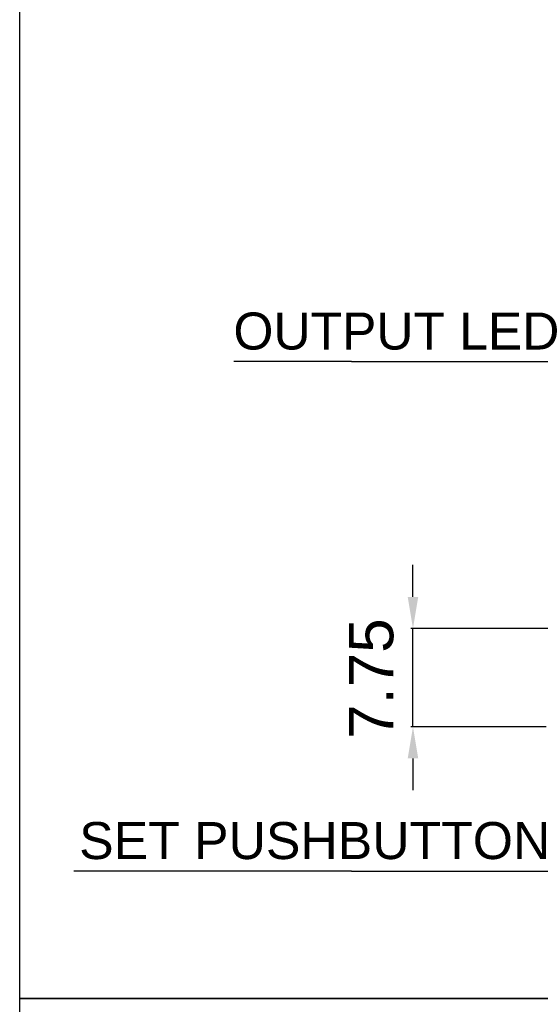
# Model space of a CAD drawing. Extents: x 2205 to 2615, y 964 to 1361.
# Tile 8 of 29: x 2205 to 2246, y 1162 to 1240. Entities that reach past the tile are written whole.
import ezdxf

# ---------------------------------------------------------------- set-up
doc = ezdxf.new("R2010")
doc.units = 0
doc.header["$MEASUREMENT"] = 0
doc.linetypes.add('TRATTEGGIATA2', pattern=[0.375, 0.25, -0.125])
doc.layers.get('0').update_dxf_attribs({"linetype": 'CONTINUOUS'})
doc.layers.add('TRATTEGGIO', color=7, linetype='TRATTEGGIATA2')
doc.styles.add('QUOTE', font='ARIAL.TTF', dxfattribs={"height": 3.5})

msp = doc.modelspace()

# ---------------------------------------------------------------- linework, layer by layer
at = {"color": 7, "linetype": 'ByBlock'}
for p, q in [((2231.509, 1212.642), (2247.351, 1212.642)), ((2236.362, 1194.042), (2236.362, 1196.575)), ((2258.83, 1191.542), (2236.182, 1191.542)), ((2236.362, 1183.792), (2236.362, 1191.542)), ((2246.88, 1183.792), (2236.182, 1183.792)), ((2231.509, 1172.394), (2247.351, 1172.394))]:
    msp.add_line(p, q, dxfattribs=at)
at = {"color": 0, "linetype": 'ByBlock'}
msp.add_line((2236.362, 1181.292), (2236.362, 1178.792), dxfattribs=at)
at = {"color": 7, "linetype": 'ByBlock'}
for points in [[(2231.509, 1212.642), (2222.202, 1212.642)], [(2231.509, 1172.394), (2222.202, 1172.394)]]:
    msp.add_lwpolyline(points, dxfattribs=at)
msp.add_solid([(2235.946, 1194.042), (2236.779, 1194.042), (2236.362, 1191.542)], dxfattribs=at)
at = {"color": 0, "linetype": 'ByBlock'}
msp.add_solid([(2235.946, 1181.292), (2236.779, 1181.292), (2236.362, 1183.792)], dxfattribs=at)
at = {"layer": 'TRATTEGGIO', "color": 0, "linetype": 'ByBlock'}
msp.add_line((2222.202, 1172.394), (2209.578, 1172.394), dxfattribs=at)
for points in [[(2205.289, 1360.954), (2410.317, 1360.954), (2410.317, 1162.316), (2205.289, 1162.316)], [(2205.289, 1162.316), (2410.317, 1162.316), (2410.317, 963.678), (2205.289, 963.678)]]:
    msp.add_lwpolyline(points, close=True, dxfattribs=at)

# ---------------------------------------------------------------- texts
at = {"color": 7, "linetype": 'Continuous', "char_height": 2.925, "attachment_point": 4}
for s, insert in [('{\\fArial|b0|i0|c0|p34;OUTPUT LED}', (2222.174, 1215.028)), ('{\\fArial|b0|i0|c0|p34;SET PUSHBUTTON}', (2209.987, 1174.78))]:
    msp.add_mtext(s, dxfattribs=dict(at, insert=insert))
at = {"color": 7, "linetype": 'ByBlock', "insert": (2233.083, 1187.594), "char_height": 3.5, "attachment_point": 5, "rotation": 90, "style": 'QUOTE'}
msp.add_mtext('\\A2;7.75', dxfattribs=at)

doc.saveas('drawing.dxf')
